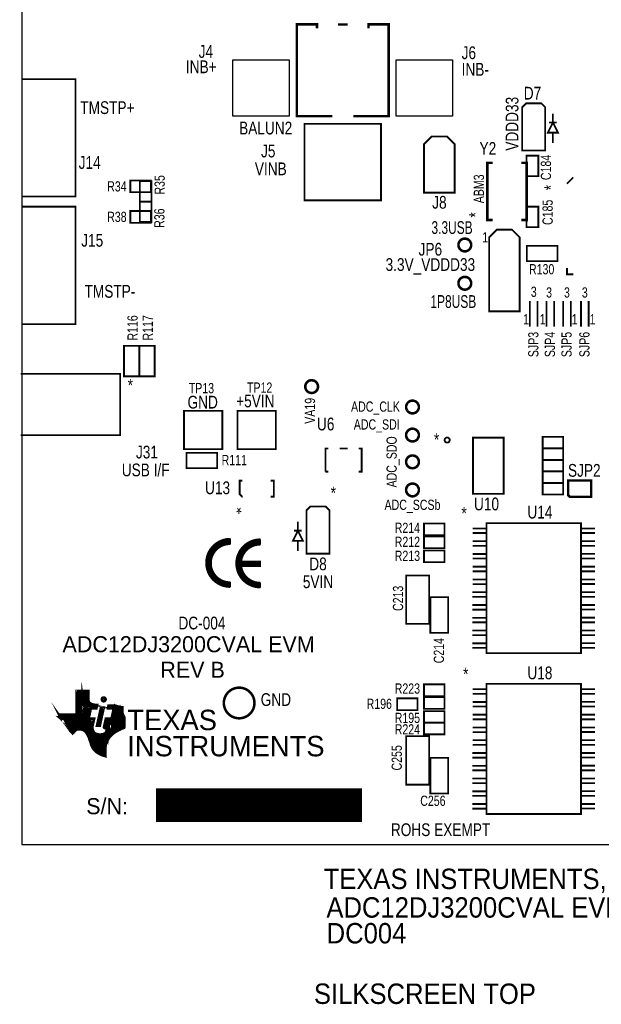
# Model space of a CAD drawing. Extents: x -188 to 5720, y -871 to 5940.
# Tile 1 of 3: x -188 to 2090, y -871 to 2988. Entities that reach past the tile are written whole.
import ezdxf
from ezdxf.enums import TextEntityAlignment as Align

# ---------------------------------------------------------------- set-up
doc = ezdxf.new("R2010")
doc.units = 0
for name, color, linetype in [('BG_DESIGN_OUTLINE', 7, 'CONTINUOUS'), ('BG_OUTLINE', 212, 'CONTINUOUS'), ('BG_SILKSCREEN_TOP', 80, 'CONTINUOUS'), ('BG_TOOLING_CORNERS', 20, 'CONTINUOUS'), ('PG_SILKSCREEN_TOP', 92, 'CONTINUOUS'), ('RD_SILKSCREEN_TOP', 142, 'CONTINUOUS')]:
    doc.layers.add(name, color=color, linetype=linetype)

msp = doc.modelspace()

# ---------------------------------------------------------------- linework, layer by layer
at = {"layer": 'BG_DESIGN_OUTLINE'}
msp.add_lwpolyline([(5720, 1790), (5720, 4490), (4245, 4490), (4245, 5940), (-180, 5940), (-180, 4490), (-180, 1790), (-180, -245), (4245, -245), (4245, 1790)], close=True, dxfattribs=at)
at = {"layer": 'BG_OUTLINE'}
for points in [[(-180, 4490), (-180, 1790)], [(-180, 1790), (-180, -245), (4245, -245), (4245, 1790), (5720, 1790)]]:
    msp.add_lwpolyline(points, dxfattribs=at)
at = {"layer": 'BG_SILKSCREEN_TOP'}
for points, const_width in [([(34.98, 355.75), (80.56, 356.46), (80.49, 319.18), (82.99, 312.28), (89.41, 307.5), (92.71, 305.23), (103.67, 302.41), (114.4, 301.31), (111.74, 289.49), (94.12, 289.25), (91.61, 288.86), (89.34, 285.65), (82.37, 257.84), (-31.06, 258.16), (-33.88, 263.88), (65.83, 263.64), (76.8, 264.58), (88.48, 290.9), (106.1, 296.38), (88.24, 297.56), (74.61, 314.09), (74.69, 350.66), (35.6, 350.66), (35.6, 268.42), (72.96, 268.97), (83.46, 293.25), (69.44, 310.33), (68.27, 343.22), (43.75, 343.69), (39.52, 272.88), (70.07, 273.9), (75.4, 294.89), (63.88, 307.35), (61.53, 338.36), (49.7, 337.19), (46.18, 279.54), (64.27, 279.54), (66.93, 294.11), (59.81, 300.85), (56.36, 332.02), (54.4, 283.85), (58.24, 283.93), (59.18, 292.31)], 10), ([(30.34, 361.33), (85.34, 361.33), (85.44, 318.83), (87.84, 314.48), (93.74, 310.38), (106.94, 307.03), (120.39, 306.37), (115.35, 283.98), (93.99, 283.98), (87.04, 253.28), (108.89, 253.28), (100.59, 216.28), (101.14, 209.88), (102.54, 203.73), (104.89, 199.13), (109.09, 195.33), (114.59, 192.58), (119.89, 191.28), (126.58, 190.58), (126.94, 190.58), (137.34, 192.43), (144.34, 194.78), (144.39, 194.83), (144.44, 194.93), (148.24, 206.53), (142.39, 207.68), (140.26, 208.97), (140.24, 208.98), (137.79, 211.18), (137.64, 211.33), (137.59, 211.43), (137.09, 213.57), (137.04, 216.38), (145.39, 253.03), (167.34, 253.03), (174.29, 284.13), (152.89, 284.13), (152.79, 284.18), (152.12, 284.9), (153.19, 291.38), (153.29, 291.83), (153.41, 292.55), (155.38, 303.83), (187.84, 303.83), (193.69, 301.53), (203.74, 298.98), (208.89, 298.23), (212.71, 297.72), (218.04, 297), (218.04, 284.9), (218.54, 272.58), (220.49, 264.83), (224.99, 257.83), (226.04, 252.49), (226.04, 218.81), (225.04, 209.82), (224.99, 209.73), (224.94, 209.68), (224.84, 209.63), (219.18, 207.46), (213.73, 205.19), (193.92, 195.28), (181.82, 187.41), (176.22, 182.95), (170.62, 177.35), (166.47, 172.37), (160.05, 161.92), (153.94, 148.25), (151.98, 136.62), (151.49, 123.35), (151.47, 113.32), (151.89, 106.33), (151.89, 98.18), (144.77, 98.18), (138.37, 99.18), (127.36, 103.19), (120.41, 106.65), (108.86, 114.22), (101.88, 120.59), (97.71, 125.31), (93.26, 132.25), (87.69, 143.33), (84.29, 155.69), (81.59, 161.82), (79.29, 169.99), (73.64, 182.44), (69.87, 188.62), (64.44, 195.99), (59.54, 199.13), (50.38, 202.18), (40.07, 202.18), (35.2, 201.23), (34.99, 201.18), (34.84, 201.03), (31.23, 196.52), (24.06, 188.95), (23.84, 188.73), (23.74, 188.68), (17.84, 187.68), (16.91, 187.62), (16.86, 187.62), (13.36, 190.57), (12.24, 191.53), (11.54, 192.22), (10.67, 193.07), (9.24, 194.47), (6.24, 197.38), (1.94, 204.57), (1.84, 204.73), (0.53, 207.79), (-0.71, 210.75), (-2.26, 214.44), (-5.83, 219.78), (-8.86, 224.33), (-9.06, 224.58), (-10.19, 225.63), (-11.8, 227.1), (-13.82, 228.94), (-15.86, 230.62), (-17.73, 232.14), (-20.48, 234.45), (-22.9, 236.6), (-24.51, 238.03), (-30.22, 245.27), (-30.71, 245.88), (-37.71, 258.92), (-39.61, 268.52), (-39.67, 268.83), (30.29, 268.83), (30.34, 361.33)], 1), ([(31.14, 360.22), (84.79, 360.38), (84.32, 318.78), (87.46, 313.38), (93.17, 309.85), (106.41, 306.02), (119.18, 305.62), (114.64, 284.71), (93.56, 284.94), (86.2, 253.38), (-34.04, 253.45), (-37.1, 259.41), (-38.58, 267.87), (30.43, 268.11), (31.14, 268.1), (31.37, 359.67)], 2), ([(-7.56, 245.86), (-27.15, 250.72), (-26.05, 248.44), (-29.89, 255.96), (-20.57, 242.96)], 10), ([(140.38, 324.08), (141.86, 324)], 10), ([(83.63, 252.43), (107.97, 252.34), (99.63, 216.58), (101.03, 204.13), (103.93, 198.46), (108.71, 194.19), (115.45, 191.44), (119.91, 190.23), (126.96, 189.76), (137.88, 191.55), (144.89, 193.94), (149.32, 206.91), (142.03, 208.99), (138.71, 211.73), (138, 216.7), (146.07, 252.33), (167.45, 252.18), (168.21, 252.34), (175.55, 285.15), (153.19, 285.23), (156.05, 303.17), (187.54, 302.85), (192.94, 300.74), (203.16, 298.11), (217.3, 296.16), (217.54, 272.19), (219.61, 264.12), (224.19, 257.31), (225.09, 252.38), (225.21, 218.73), (224.31, 210.39), (213.26, 206.16), (194.11, 196.41), (181.32, 188.23), (175.98, 184.04), (170.15, 178.24), (166.15, 173.15), (159.19, 162.82), (153.31, 149.11), (151.2, 136.5), (150.65, 122.76), (150.92, 106.78), (151.2, 98.79), (142.47, 99.69), (138.62, 100.05), (128.06, 103.85), (120.69, 107.41), (109.49, 114.68), (98.65, 125.69), (94.1, 132.5), (88.62, 143.47), (84.86, 156.48), (82.16, 162.39), (80.13, 170.65), (74.53, 182.71), (70.14, 189.72), (65.36, 196.45), (60.62, 199.67), (51.14, 202.8), (39.24, 203.15), (34.35, 202.17), (23.26, 189.4), (16.92, 188.39), (7.05, 197.51), (2.59, 204.99), (-1.52, 215.1), (-8.34, 225.16), (-13.47, 229.94), (-23.77, 238.16), (-30.5, 246.93), (-33.59, 252.64), (83.73, 252.26)], 2), ([(126.56, 296.3), (146.56, 296.38), (128.94, 216.23), (108.47, 216.23), (126.34, 296.3), (126.56, 296.3)], 1), ([(122.08, 217.68), (128.07, 217.06), (128.74, 218.39), (109.67, 217.06), (110.1, 220.03), (111.59, 218.03), (127.12, 295.49), (145.6, 295.49), (145.21, 293.26), (143.88, 294.24), (127.98, 293.88)], 2), ([(130.46, 291.53), (114.79, 221.11), (125.05, 221.18), (140.8, 291.53), (132.03, 291.68), (134.69, 288.32), (120.43, 222.75)], 10), ([(93.79, 241.17), (50.87, 243.98), (-19.16, 248.05), (-3.33, 234.58), (11.24, 212.96), (11.24, 210.77), (14.06, 204.5), (18.76, 198.7), (25.18, 205.6), (35.36, 213.43), (38.34, 212.33), (51.81, 211.86), (70.45, 204.96), (82.52, 188.36), (87.06, 176.77), (92.24, 164.86), (94.75, 155.15), (98.5, 144.5), (106.02, 132.12), (115.27, 122.57), (125.29, 115.99), (141.11, 109.41), (140.49, 126.95), (143.46, 145.6), (120.59, 175.51), (96.15, 185.7), (85.66, 213.43), (91.14, 227.84), (7.63, 238.18), (19.7, 217.97), (25.34, 223.77), (74.06, 216.87), (113.85, 146.22), (127.8, 131.18), (132.5, 138.7), (109.16, 170.98)], 20), ([(145.29, 112.85), (146.66, 103.34), (147.01, 102.94)], 10), ([(348.75, -27.5), (348.75, -152.5), (1148.75, -152.5), (1148.75, -27.5), (348.75, -27.5)], 7)]:
    msp.add_lwpolyline(points, dxfattribs=dict(at, const_width=const_width))
for points in [[(63.64, 250.57, 10, 10, 0), (83.45, 249.05, 10, 10, 0), (85.17, 248.26, 10, 10, 0), (103.04, 248.18, 10, 10, 0), (94.88, 219.29, 10, 10, 0), (96.07, 201.76, 10, 10, 0), (100.69, 195.96, 10, 10, 0), (106.17, 189.62, 10, 10, 0), (115.1, 186.17, 10, 10, 0), (125.21, 185.15, 10, 10, 0), (145.35, 188.59, 10, 10, 0), (146.68, 189.45, 10, 10, 0), (148.32, 190.79, 10, 10, 0), (153.18, 204.96, 10, 10, 0), (154.11, 208.03, 10, 10, 0), (152.08, 210.38, 10, 10, 0), (144.87, 212.33, 10, 10, 0), (141.82, 214.76, 10, 10, 0), (149.73, 248.28, 10, 10, 0), (168.61, 247.89, 10, 10, 0), (170.72, 247.73, 10, 10, 0), (179.49, 283.14, 10, 10, 0), (181.06, 298.34, 10, 10, 0), (159.76, 299.12, 10, 10, 0), (157.64, 288.7, 10, 10, 0), (174.17, 288.86, 10, 10, 0), (174.8, 291.91, 10, 10, 0), (164.85, 292.62, 10, 10, 0), (185.22, 298.42, 10, 10, 0), (195.09, 295.28, 10, 10, 0), (213.1, 292.15, 10, 10, 0), (213.02, 272.09, 10, 10, 0), (215.37, 263.01, 10, 10, 0), (220.07, 255.88, 10, 10, 0), (220.31, 232.47, 10, 10, 0), (220.54, 212.88, 10, 10, 0), (193.59, 201.52, 10, 10, 0), (173.3, 187.66, 10, 10, 0), (162.66, 176.38, 10, 10, 0), (157.17, 166.27, 10, 10, 0), (150.51, 153.27, 10, 10, 0), (125.37, 177.79, 10, 10, 0), (149.57, 183.97, 10, 10, 0), (136.96, 174.81, 10, 10, 0), (148.24, 163.92, 10, 10, 0), (144.33, 174.65, 10, 10, 0), (152.32, 167.52, 10, 10, 0), (149.81, 176.92, 10, 10, 0), (156.55, 175.43, 10, 10, 0), (151.85, 184.52, 10, 10, 0), (158.82, 180.45, 20, 20, 0), (179.65, 205.2, 20, 20, 0), (210.98, 220.63, 20, 20, 0), (210.04, 252.12, 20, 20, 0), (202.68, 281.26, 20, 20, 0), (188.58, 290.89, 20, 20, 0), (180.75, 244.76, 20, 20, 0), (157.8, 237.87, 20, 20, 0), (154.9, 217.27, 20, 20, 0), (158.5, 208.03, 20, 20, 0), (157.25, 194.63, 20, 20, 0), (196.03, 231.83, 20, 20, 0), (196.1, 267.48, 20, 20, 0), (170.09, 221.18, 20, 20, 0)], [(351.75, -30.5, 7, 7, 0), (351.75, -149.5, 7, 7, 0), (1146.75, -149.5, 7, 7, 0), (1146.75, -30.5, 7, 7, 0), (351.75, -30.5, 7, 7, 0), (355.75, -34.5, 7, 7, 0), (355.75, -145.5, 7, 7, 0), (1142.75, -145.5, 7, 7, 0), (1142.75, -34.5, 7, 7, 0), (357.75, -34.5, 12, 12, 0), (362.75, -39.5, 12, 12, 0), (362.75, -141.5, 12, 12, 0), (1139.75, -141.5, 12, 12, 0), (1139.75, -37.5, 12, 12, 0), (367.75, -37.5, 12, 12, 0), (367.75, -136.5, 12, 12, 0), (1134.75, -136.5, 12, 12, 0), (1134.75, -42.5, 12, 12, 0), (372.75, -42.5, 12, 12, 0), (372.75, -45.5, 12, 12, 0), (376.75, -49.5, 25, 25, 0), (376.75, -129.5, 25, 25, 0), (1127.75, -129.5, 25, 25, 0), (1127.75, -48.5, 25, 25, 0), (387.75, -48.5, 25, 25, 0), (387.75, -116.5, 25, 25, 0), (1114.75, -116.5, 25, 25, 0), (1114.75, -60.5, 25, 25, 0), (399.75, -60.5, 25, 25, 0), (399.75, -104.5, 25, 25, 0), (1101.75, -104.5, 25, 25, 0), (1101.75, -73.5, 25, 25, 0), (412.75, -73.5, 25, 25, 0), (412.75, -92.5, 25, 25, 0), (1099.75, -92.5, 25, 25, 0)]]:
    msp.add_lwpolyline(points, format="xyseb", dxfattribs=at)
for points, const_width in [([(150.5, 324.16, 1), (130.52, 324.16, 1), (150.5, 324.16)], 5), ([(145.17, 324.12, 1), (135.67, 324.12, 1), (145.17, 324.12)], 7)]:
    msp.add_lwpolyline(points, format="xyb", dxfattribs=dict(at, const_width=const_width))
at = {"layer": 'PG_SILKSCREEN_TOP'}
for points, const_width in [([(1035.89, 2610), (896.89, 2610), (896.89, 2970), (975.89, 2970), (975.89, 2954)], 10), ([(1095.89, 2969), (1057.89, 2969)], 10), ([(1117.89, 2610), (1256.89, 2610), (1256.89, 2970), (1177.89, 2970), (1177.89, 2954)], 10), ([(-180, 2295), (30, 2295), (30, 2755), (-180, 2755)], 7), ([(1780, 2645), (1795, 2660), (1855, 2660), (1870, 2645), (1870, 2475), (1780, 2475), (1780, 2645)], 7), ([(1900, 2620), (1900, 2585), (1880, 2545), (1920, 2545), (1900, 2585)], 7), ([(1885, 2585), (1915, 2585)], 7), ([(926.89, 2580), (926.89, 2280), (1226.89, 2280), (1226.89, 2580), (926.89, 2580)], 7), ([(1900, 2545), (1900, 2505)], 7), ([(1485, 2530), (1425, 2530), (1395, 2500), (1395, 2310), (1515, 2310), (1515, 2500), (1485, 2530)], 7), ([(1664, 2203), (1643, 2203), (1643, 2427), (1664, 2427)], 10), ([(1776, 2427), (1797, 2427), (1797, 2203), (1776, 2203)], 10), ([(1797, 2375), (1797, 2455), (1843, 2455), (1843, 2375), (1797, 2375)], 7), ([(245, 2358), (325, 2358), (325, 2312), (245, 2312), (245, 2358)], 7), ([(282, 2275), (282, 2355), (328, 2355), (328, 2275), (282, 2275)], 7), ([(1980, 2370), (1955, 2345)], 7), ([(328, 2275), (328, 2195), (282, 2195), (282, 2275), (328, 2275)], 7), ([(-180, 1795), (30, 1795), (30, 2255), (-180, 2255)], 7), ([(245, 2238), (325, 2238), (325, 2192), (245, 2192), (245, 2238)], 7), ([(1843, 2255), (1843, 2175), (1797, 2175), (1797, 2255), (1843, 2255)], 7), ([(1650, 1845), (1770, 1845), (1770, 2135), (1740, 2165), (1680, 2165), (1650, 2135), (1650, 1845)], 7), ([(1918, 2101.65), (1798, 2101.65), (1798, 2041.65), (1918, 2041.65), (1918, 2101.65)], 7), ([(1955, 2015), (1955, 1990), (1980, 1990)], 7), ([(1810, 1785), (1810, 1885)], 7), ([(1840, 1885), (1840, 1785)], 7), ([(1875, 1785), (1875, 1885)], 7), ([(1905, 1885), (1905, 1785)], 7), ([(1940, 1785), (1940, 1885)], 7), ([(1970, 1885), (1970, 1785)], 7), ([(2010, 1785), (2010, 1885)], 7), ([(2040, 1885), (2040, 1785)], 7), ([(220, 1710), (220, 1590), (280, 1590), (280, 1710), (220, 1710)], 7), ([(280, 1710), (280, 1590), (340, 1590), (340, 1710), (280, 1710)], 7), ([(-185, 1600), (205, 1600), (205, 1360), (-185, 1360)], 7), ([(455, 1305), (605, 1305), (605, 1455), (455, 1455), (455, 1305)], 7), ([(665, 1305), (815, 1305), (815, 1455), (665, 1455), (665, 1305)], 7), ([(1587, 1350), (1587, 1130), (1707, 1130), (1707, 1350), (1587, 1350)], 7), ([(1860, 1353), (1940, 1353), (1940, 1307), (1860, 1307), (1860, 1353)], 7), ([(465, 1230), (585, 1230), (585, 1290), (465, 1290), (465, 1230)], 7), ([(1020.9, 1307.2), (1009.1, 1307.2), (1009.1, 1216.7)], 7), ([(1095.7, 1307.2), (1064.3, 1307.2)], 7), ([(1139.1, 1216.7), (1150.9, 1216.7), (1150.9, 1307.2), (1139.1, 1307.2)], 7), ([(1860, 1308), (1940, 1308), (1940, 1262), (1860, 1262), (1860, 1308)], 7), ([(1860, 1263), (1940, 1263), (1940, 1217), (1860, 1217), (1860, 1263)], 7), ([(1009.1, 1216.7), (1020.9, 1216.7)], 7), ([(1860, 1218), (1940, 1218), (1940, 1172), (1860, 1172), (1860, 1218)], 7), ([(684.88, 1118.5), (682.91, 1118.5), (673.07, 1128.35), (673.07, 1181.5), (682.91, 1181.5)], 7), ([(795.12, 1118.5), (806.93, 1118.5), (806.93, 1181.5), (795.12, 1181.5)], 7), ([(1860, 1173), (1940, 1173), (1940, 1127), (1860, 1127), (1860, 1173)], 7), ([(1960, 1182), (1960, 1183)], 10), ([(1960, 1182), (2050, 1182), (2050, 1118), (1966, 1118), (1960, 1124), (1960, 1182)], 10), ([(935, 1065), (950, 1080), (1010, 1080), (1025, 1065), (1025, 895), (935, 895), (935, 1065)], 7), ([(901.27, 1020.21), (901.27, 985.21), (881.27, 945.21), (921.27, 945.21), (901.27, 985.21)], 7), ([(1475, 967), (1395, 967), (1395, 1013), (1475, 1013), (1475, 967)], 7), ([(1640, 505), (1640, 1015), (2010, 1015), (2010, 505), (1640, 505)], 7), ([(886.27, 985.21), (916.27, 985.21)], 7), ([(1395, 963), (1475, 963), (1475, 917), (1395, 917), (1395, 963)], 7), ([(1640, 994), (1586, 994)], 7), ([(1586, 976), (1640, 976)], 7), ([(2065, 994.12), (2009.46, 994.12)], 7), ([(2009.46, 976.12), (2065, 976.12)], 7), ([(605, 926), (569, 926)], 6), ([(612, 929), (572, 929)], 6), ([(626, 932), (575, 932)], 6), ([(636, 935), (579, 935)], 6), ([(636, 938), (583, 938)], 6), ([(636, 941), (588, 941)], 6), ([(636, 944), (593, 944)], 6), ([(636, 947), (600, 947)], 6), ([(636, 950), (608, 950)], 6), ([(636, 953), (621, 953)], 6), ([(636, 954), (636, 932)], 6), ([(728, 926), (689, 926)], 6), ([(739, 929), (692, 929)], 6), ([(754, 932), (696, 932)], 6), ([(754, 935), (700, 935)], 6), ([(754, 938), (705, 938)], 6), ([(754, 941), (710, 941)], 6), ([(754, 944), (716, 944)], 6), ([(754, 947), (724, 947)], 6), ([(754, 950), (735, 950)], 6), ([(754, 952), (754, 930)], 6), ([(901.27, 945.21), (901.27, 905.21)], 7), ([(1640, 944), (1586, 944)], 7), ([(1586, 926), (1640, 926)], 7), ([(2065, 944.12), (2009.46, 944.12)], 7), ([(2009.46, 926.12), (2065, 926.12)], 7), ([(567, 887), (546, 887)], 6), ([(568, 890), (547, 890)], 6), ([(570, 893), (548, 893)], 6), ([(571, 896), (549, 896)], 6), ([(573, 899), (550, 899)], 6), ([(575, 902), (552, 902)], 6), ([(578, 905), (553, 905)], 6), ([(580, 908), (555, 908)], 6), ([(583, 911), (557, 911)], 6), ([(586, 914), (559, 914)], 6), ([(590, 917), (561, 917)], 6), ([(594, 920), (563, 920)], 6), ([(599, 923), (566, 923)], 6), ([(686, 887), (664, 887)], 6), ([(687, 890), (665, 890)], 6), ([(689, 893), (667, 893)], 6), ([(691, 896), (668, 896)], 6), ([(693, 899), (669, 899)], 6), ([(695, 902), (671, 902)], 6), ([(697, 905), (672, 905)], 6), ([(700, 908), (674, 908)], 6), ([(703, 911), (676, 911)], 6), ([(707, 914), (678, 914)], 6), ([(711, 917), (681, 917)], 6), ([(715, 920), (683, 920)], 6), ([(721, 923), (686, 923)], 6), ([(1395, 908), (1475, 908), (1475, 862), (1395, 862), (1395, 908)], 7), ([(1640, 894), (1586, 894)], 7), ([(2065, 894.12), (2009.46, 894.12)], 7), ([(562, 872), (542, 872)], 6), ([(562, 869), (542, 869)], 6), ([(561, 866), (542, 866)], 6), ([(561, 863), (542, 863)], 6), ([(561, 860), (542, 860)], 6), ([(561, 857), (542, 857)], 6), ([(561, 854), (542, 854)], 6), ([(561, 851), (542, 851)], 6), ([(562, 848), (542, 848)], 6), ([(564, 878), (543, 878)], 6), ([(563, 875), (543, 875)], 6), ([(565, 881), (544, 881)], 6), ([(566, 884), (545, 884)], 6), ([(679, 857), (659, 857)], 6), ([(680, 869), (660, 869)], 6), ([(680, 866), (660, 866)], 6), ([(679, 863), (660, 863)], 6), ([(679, 860), (660, 860)], 6), ([(679, 854), (660, 854)], 6), ([(679, 851), (660, 851)], 6), ([(679, 848), (660, 848)], 6), ([(681, 875), (661, 875)], 6), ([(681, 872), (661, 872)], 6), ([(682, 878), (662, 878)], 6), ([(684, 884), (663, 884)], 6), ([(683, 881), (663, 881)], 6), ([(675, 846), (754, 846), (754, 865), (675, 865), (675, 846)], 6), ([(754, 863), (675, 863)], 6), ([(754, 860), (675, 860)], 6), ([(754, 857), (675, 857)], 6), ([(754, 854), (675, 854)], 6), ([(754, 851), (675, 851)], 6), ([(754, 848), (675, 848)], 6), ([(1586, 876), (1640, 876)], 7), ([(2009.46, 876.12), (2065, 876.12)], 7), ([(562, 845), (543, 845)], 6), ([(563, 842), (543, 842)], 6), ([(564, 839), (544, 839)], 6), ([(564, 836), (545, 836)], 6), ([(566, 833), (545, 833)], 6), ([(567, 830), (546, 830)], 6), ([(568, 827), (547, 827)], 6), ([(569, 824), (548, 824)], 6), ([(571, 821), (550, 821)], 6), ([(573, 818), (551, 818)], 6), ([(575, 815), (553, 815)], 6), ([(577, 812), (554, 812)], 6), ([(580, 809), (556, 809)], 6), ([(680, 845), (660, 845)], 6), ([(680, 842), (661, 842)], 6), ([(681, 839), (661, 839)], 6), ([(682, 836), (662, 836)], 6), ([(683, 833), (663, 833)], 6), ([(684, 830), (663, 830)], 6), ([(685, 827), (664, 827)], 6), ([(686, 824), (665, 824)], 6), ([(688, 821), (667, 821)], 6), ([(689, 818), (668, 818)], 6), ([(691, 815), (669, 815)], 6), ([(693, 812), (671, 812)], 6), ([(696, 809), (673, 809)], 6), ([(1415, 620), (1325, 620), (1325, 810), (1415, 810), (1415, 620)], 7), ([(1640, 844), (1586, 844)], 7), ([(1586, 826), (1640, 826)], 7), ([(2065, 844.12), (2009.46, 844.12)], 7), ([(2009.46, 826.12), (2065, 826.12)], 7), ([(583, 806), (558, 806)], 6), ([(586, 803), (560, 803)], 6), ([(589, 800), (563, 800)], 6), ([(593, 797), (565, 797)], 6), ([(598, 794), (568, 794)], 6), ([(604, 791), (571, 791)], 6), ([(611, 788), (574, 788)], 6), ([(624, 785), (578, 785)], 6), ([(636, 782), (582, 782)], 6), ([(636, 779), (586, 779)], 6), ([(636, 776), (591, 776)], 6), ([(636, 773), (597, 773)], 6), ([(636, 770), (605, 770)], 6), ([(636, 784), (636, 764)], 6), ([(698, 806), (675, 806)], 6), ([(701, 803), (677, 803)], 6), ([(705, 800), (679, 800)], 6), ([(708, 797), (681, 797)], 6), ([(712, 794), (684, 794)], 6), ([(717, 791), (686, 791)], 6), ([(724, 788), (689, 788)], 6), ([(732, 785), (693, 785)], 6), ([(748, 782), (697, 782)], 6), ([(754, 779), (701, 779)], 6), ([(754, 776), (705, 776)], 6), ([(754, 773), (711, 773)], 6), ([(754, 770), (717, 770)], 6), ([(754, 782), (754, 762)], 6), ([(1640, 794), (1586, 794)], 7), ([(1586, 776), (1640, 776)], 7), ([(2065, 794.12), (2009.46, 794.12)], 7), ([(2009.46, 776.12), (2065, 776.12)], 7), ([(636, 767), (615, 767)], 6), ([(754, 767), (725, 767)], 6), ([(754, 764), (737, 764)], 6), ([(1640.54, 743.88), (1585, 743.88)], 7), ([(2065, 744.12), (2009.46, 744.12)], 7), ([(1420, 655), (1420, 725), (1490, 725), (1490, 585), (1420, 585), (1420, 655)], 7), ([(1640.04, 693.88), (1584.5, 693.88)], 7), ([(1585, 725.88), (1640.54, 725.88)], 7), ([(2009.46, 726.12), (2065, 726.12)], 7), ([(2065, 694.12), (2009.46, 694.12)], 7), ([(1584.5, 675.88), (1640.04, 675.88)], 7), ([(2009.46, 676.12), (2065, 676.12)], 7), ([(1640.04, 643.88), (1584.5, 643.88)], 7), ([(1584.5, 625.88), (1640.04, 625.88)], 7), ([(2065, 644.12), (2009.46, 644.12)], 7), ([(2009.46, 626.12), (2065, 626.12)], 7), ([(1640.04, 593.88), (1584.5, 593.88)], 7), ([(1584.5, 575.88), (1640.04, 575.88)], 7), ([(2065, 594.12), (2009.46, 594.12)], 7), ([(2009.46, 576.12), (2065, 576.12)], 7), ([(1640.04, 543.88), (1584.5, 543.88)], 7), ([(2065, 544.12), (2009.46, 544.12)], 7), ([(1584.5, 525.88), (1640.04, 525.88)], 7), ([(2009.46, 526.12), (2065, 526.12)], 7), ([(1395, 383), (1475, 383), (1475, 337), (1395, 337), (1395, 383)], 7), ([(1640, -125), (1640, 385), (2010, 385), (2010, -125), (1640, -125)], 7), ([(1640, 364), (1586, 364)], 7), ([(1586, 346), (1640, 346)], 7), ([(2065, 364.12), (2009.46, 364.12)], 7), ([(2009.46, 346.12), (2065, 346.12)], 7), ([(1290, 328), (1370, 328), (1370, 282), (1290, 282), (1290, 328)], 7), ([(1395, 333), (1475, 333), (1475, 287), (1395, 287), (1395, 333)], 7), ([(1640, 314), (1586, 314)], 7), ([(2065, 314.12), (2009.46, 314.12)], 7), ([(1475, 232), (1395, 232), (1395, 278), (1475, 278), (1475, 232)], 7), ([(1586, 296), (1640, 296)], 7), ([(2009.46, 296.12), (2065, 296.12)], 7), ([(1475, 187), (1395, 187), (1395, 233), (1475, 233), (1475, 187)], 7), ([(1640, 264), (1586, 264)], 7), ([(1586, 246), (1640, 246)], 7), ([(2065, 264.12), (2009.46, 264.12)], 7), ([(2009.46, 246.12), (2065, 246.12)], 7), ([(1640, 214), (1586, 214)], 7), ([(1586, 196), (1640, 196)], 7), ([(2065, 214.12), (2009.46, 214.12)], 7), ([(2009.46, 196.12), (2065, 196.12)], 7), ([(1415, -10), (1325, -10), (1325, 180), (1415, 180), (1415, -10)], 7), ([(1640, 164), (1586, 164)], 7), ([(2065, 164.12), (2009.46, 164.12)], 7), ([(1640.54, 113.88), (1585, 113.88)], 7), ([(1586, 146), (1640, 146)], 7), ([(2009.46, 146.12), (2065, 146.12)], 7), ([(2065, 114.12), (2009.46, 114.12)], 7), ([(1420, 25), (1420, 95), (1490, 95), (1490, -45), (1420, -45), (1420, 25)], 7), ([(1585, 95.88), (1640.54, 95.88)], 7), ([(2009.46, 96.12), (2065, 96.12)], 7), ([(1640.04, 63.88), (1584.5, 63.88)], 7), ([(1584.5, 45.88), (1640.04, 45.88)], 7), ([(2065, 64.12), (2009.46, 64.12)], 7), ([(2009.46, 46.12), (2065, 46.12)], 7), ([(1640.04, 13.88), (1584.5, 13.88)], 7), ([(2065, 14.12), (2009.46, 14.12)], 7), ([(1584.5, -4.12), (1640.04, -4.12)], 7), ([(1640.04, -36.12), (1584.5, -36.12)], 7), ([(2009.46, -3.88), (2065, -3.88)], 7), ([(2065, -35.88), (2009.46, -35.88)], 7), ([(1584.5, -54.12), (1640.04, -54.12)], 7), ([(2009.46, -53.88), (2065, -53.88)], 7), ([(1640.04, -86.12), (1584.5, -86.12)], 7), ([(1584.5, -104.12), (1640.04, -104.12)], 7), ([(2065, -85.88), (2009.46, -85.88)], 7), ([(2009.46, -103.88), (2065, -103.88)], 7)]:
    msp.add_lwpolyline(points, dxfattribs=dict(at, const_width=const_width))
for points in [[(867.13, 2830.24), (867.13, 2609.76), (646.65, 2609.76), (646.65, 2830.24)], [(1507.13, 2830.24), (1507.13, 2609.76), (1286.65, 2609.76), (1286.65, 2830.24)]]:
    msp.add_lwpolyline(points, close=True, dxfattribs=at)
for points, const_width in [([(1580, 2105, 1), (1530, 2105, 1), (1580, 2105)], 10), ([(1580, 1955, 1), (1530, 1955, 1), (1580, 1955)], 10), ([(980, 1550, 1), (930, 1550, 1), (980, 1550)], 10), ([(1375, 1470, 1), (1325, 1470, 1), (1375, 1470)], 10), ([(1375, 1360, 1), (1325, 1360, 1), (1375, 1360)], 10), ([(1495.89, 1340.48, 1), (1475.89, 1340.48, 1), (1495.89, 1340.48)], 7), ([(1375, 1255, 1), (1325, 1255, 1), (1375, 1255)], 10), ([(1375, 1145, 1), (1325, 1145, 1), (1375, 1145)], 10), ([(636, 764, -1), (636, 954)], 6), ([(636, 784, -1.013601), (636, 932)], 6), ([(754, 762, -1), (754, 952)], 6), ([(754, 782, -1.013601), (754, 930)], 6), ([(731, 310, 1), (611, 310, 1), (731, 310)], 10)]:
    msp.add_lwpolyline(points, format="xyb", dxfattribs=dict(at, const_width=const_width))

# ---------------------------------------------------------------- texts
at = {"layer": 'BG_SILKSCREEN_TOP', "width": 0.8}
msp.add_text('DC-004', height=50, dxfattribs=at).set_placement((617.5, 598.33), align=Align.RIGHT)
at = {"layer": 'BG_SILKSCREEN_TOP'}
for s, height, p in [('ADC12DJ3200CVAL EVM', 63, (-20.88, 508.75)), ('REV B', 63, (362.12, 408.75)), ('TEXAS', 80, (233.23, 203.49)), ('INSTRUMENTS', 80, (232.84, 100.84)), ('S/N:', 63, (72, -126))]:
    msp.add_text(s, height=height, dxfattribs=at).set_placement(p)
at = {"layer": 'BG_SILKSCREEN_TOP', "width": 0.9375}
msp.add_text('SILKSCREEN TOP', height=80, dxfattribs=at).set_placement((963.99, -869.59))
at = {"layer": 'BG_TOOLING_CORNERS', "width": 0.9375}
for s, p in [('TEXAS INSTRUMENTS, INC.', (1001.81, -419.37)), ('ADC12DJ3200CVAL EVM REV B', (1012.81, -531.37)), ('DC004', (1013.81, -632.37))]:
    msp.add_text(s, height=80, dxfattribs=at).set_placement(p)
at = {"layer": 'PG_SILKSCREEN_TOP', "width": 0.8}
for s, p in [('INB+', (462.5, 2778.33)), ('INB-', (1542.5, 2768.33))]:
    msp.add_text(s, height=50, dxfattribs=at).set_placement(p)
at = {"layer": 'PG_SILKSCREEN_TOP'}
for s, height, width, p in [('TMSTP+', 50, 0.8, (155, 2618.33)), ('VINB', 50, 0.8, (795, 2378.33)), ('3.3USB', 50, 0.7, (1505, 2148.33)), ('1', 40, 0.775, (1635, 2115)), ('3.3V_VDDD33', 50, 0.8, (1420, 2003.33)), ('TMSTP-', 50, 0.8, (165, 1898.33)), ('3', 40, 0.775, (1825, 1901.67)), ('3', 40, 0.775, (1885, 1899)), ('3', 40, 0.775, (1955, 1899)), ('3', 40, 0.775, (2025, 1899)), ('1P8USB', 50, 0.7, (1510, 1858.33)), ('1', 40, 0.775, (1795, 1794)), ('1', 40, 0.775, (1860, 1794)), ('1', 40, 0.775, (1985, 1794)), ('1', 40, 0.775, (2055, 1794)), ('*', 50, 0.8, (245, 1530)), ('GND', 50, 0.8, (528.31, 1463.95)), ('+5VIN', 50, 0.8, (734.49, 1468.65)), ('ADC_CLK', 40, 0.775, (1205, 1451.66)), ('ADC_SDI', 40, 0.775, (1210, 1381.66)), ('*', 50, 0.8, (1444.39, 1317.09)), ('USB I/F', 50, 0.8, (305, 1198.33)), ('*', 50, 0.8, (1040, 1108.33)), ('ADC_SCSb', 40, 0.775, (1350, 1066.66)), ('5VIN', 50, 0.8, (980, 760)), ('GND', 50, 0.8, (815, 298.33))]:
    msp.add_text(s, height=height, dxfattribs=dict(at, width=width)).set_placement(p, align=Align.CENTER)
for s, height, width, p in [('VDDD33', 50, 0.8, (1765, 2580)), ('ABM3', 40, 0.775, (1630, 2325)), ('*', 50, 0.8, (1916.67, 2330)), ('VA19', 40, 0.775, (968.33, 1455)), ('ADC_SDO', 40, 0.775, (1288.34, 1255))]:
    msp.add_text(s, height=height, rotation=90, dxfattribs=dict(at, width=width)).set_placement(p, align=Align.CENTER)
at = {"layer": 'PG_SILKSCREEN_TOP', "width": 0.8}
for rotation, p in [(90, (1621.67, 2212.5)), (180, (680.55, 1100.22))]:
    msp.add_text('*', height=50, rotation=rotation, dxfattribs=at).set_placement(p)
at = {"layer": 'PG_SILKSCREEN_TOP', "text_generation_flag": 2, "width": 0.8}
for p in [(1562.5, 1028.33), (1569, 398)]:
    msp.add_text('*', height=50, dxfattribs=at).set_placement(p)
at = {"layer": 'RD_SILKSCREEN_TOP', "width": 0.8}
for s, p in [('J4', (512.5, 2838.33)), ('J6', (1542.5, 2833.33)), ('Y2', (1612.5, 2458.33)), ('J14', (42.5, 2403.33)), ('J15', (52.5, 2098.33)), ('SJP2', (1959, 1196.66)), ('U13', (537.5, 1128.33)), ('U14', (1800, 1033)), ('U18', (1800, 403))]:
    msp.add_text(s, height=50, dxfattribs=at).set_placement(p)
at = {"layer": 'RD_SILKSCREEN_TOP'}
for s, height, width, p in [('D7', 50, 0.8, (1820, 2675)), ('BALUN2', 50, 0.8, (775, 2538.33)), ('J5', 50, 0.8, (785, 2448.33)), ('R34', 40, 0.775, (192.09, 2314.74)), ('J8', 50, 0.8, (1455.44, 2247.27)), ('R38', 40, 0.775, (192.13, 2195.36)), ('JP6', 50, 0.8, (1420, 2063.33)), ('R130', 40, 0.775, (1856, 1990)), ('TP13', 40, 0.775, (523.31, 1523.95)), ('TP12', 40, 0.775, (751.39, 1526.1)), ('U6', 50, 0.8, (1010, 1378.33)), ('J31', 50, 0.8, (310, 1268.33)), ('R111', 40, 0.775, (652, 1242)), ('U10', 50, 0.8, (1640, 1065)), ('R214', 40, 0.775, (1330, 976.66)), ('R212', 40, 0.775, (1330, 921.66)), ('R213', 40, 0.775, (1330, 866.66)), ('D8', 50, 0.8, (980, 830)), ('R223', 40, 0.775, (1330, 346.66)), ('R196', 40, 0.775, (1220, 286.67)), ('R195', 40, 0.775, (1330, 231.67)), ('R224', 40, 0.775, (1330, 186.66)), ('C256', 40, 0.775, (1430, -93.33)), ('ROHS EXEMPT', 50, 0.8, (1460, -211.67))]:
    msp.add_text(s, height=height, dxfattribs=dict(at, width=width)).set_placement(p, align=Align.CENTER)
at = {"layer": 'RD_SILKSCREEN_TOP', "width": 0.775}
for s, p in [('C184', (1892.65, 2408.75)), ('R35', (379.64, 2340.54)), ('C185', (1899.32, 2232.86)), ('R36', (378.49, 2210.18)), ('R116', (273.34, 1780)), ('R117', (333.34, 1780)), ('SJP3', (1843.34, 1715)), ('SJP4', (1908.33, 1715)), ('SJP5', (1973.33, 1715)), ('SJP6', (2043.33, 1715)), ('C213', (1313.34, 720)), ('C214', (1473.33, 515)), ('C255', (1308.33, 95))]:
    msp.add_text(s, height=40, rotation=90, dxfattribs=at).set_placement(p, align=Align.CENTER)

doc.saveas('drawing.dxf')
